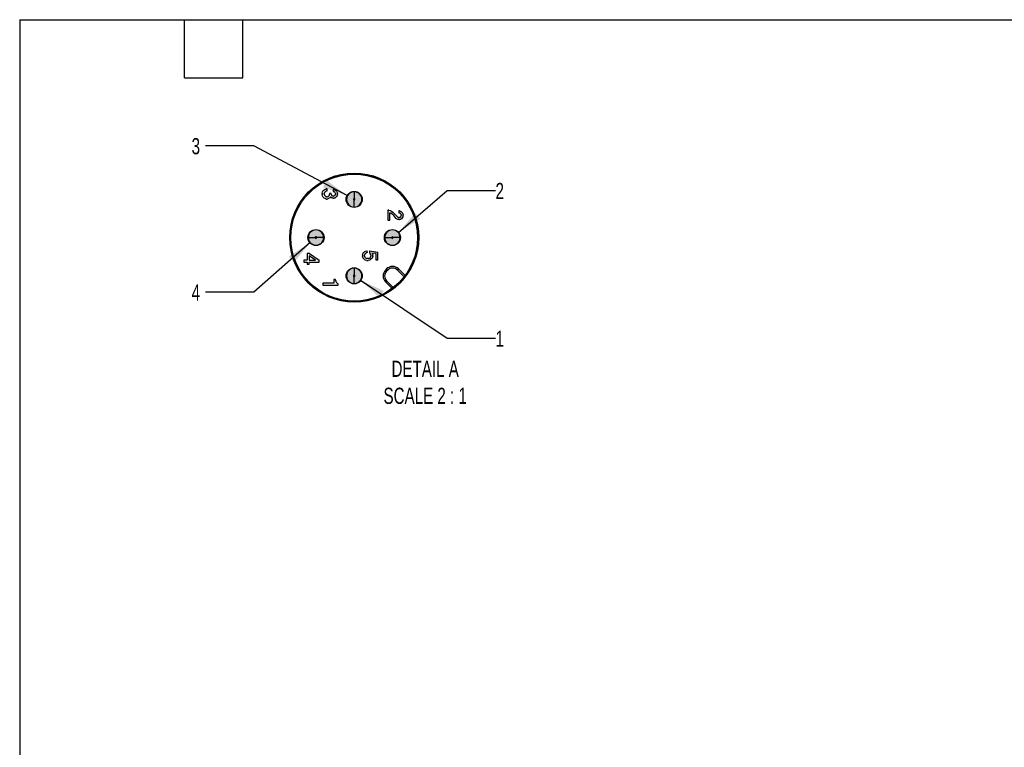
# Model space of a CAD drawing. Header units: millimetres. Extents: x 6 to 273, y 6 to 210.
# Tile 8 of 13: x 6 to 135, y 114 to 210. Entities that reach past the tile are written whole.
import ezdxf

# ---------------------------------------------------------------- set-up
doc = ezdxf.new("R2010")
doc.units = ezdxf.units.MM
doc.linetypes.add('SLD-Solid', pattern=[0])
doc.layers.add('DIMENSIONS', color=140, linetype='SLD-Solid', lineweight=25)
doc.layers.add('TEXT', color=140, linetype='SLD-Solid', lineweight=25)
doc.layers.add('HATCH', color=6, linetype='SLD-Solid')
doc.layers.add('SLD-DEFPOINTS', color=7, linetype='Continuous')
doc.styles.add('SLDTEXTSTYLE0', font='TXT', dxfattribs={"width": 0.7})
doc.dimstyles.new('SLDDIMSTYLE5', dxfattribs={"dimtxt": 2.158008, "dimasz": 3.302, "dimexe": 0, "dimexo": 0.0625, "dimgap": 0.539502, "dimtad": 0, "dimtih": 1, "dimtoh": 1, "dimdec": 1, "dimlfac": 0.5, "dimrnd": 1e-09, "dimzin": 12, "dimdsep": 46, "dimtxsty": 'SLDTEXTSTYLE0', "dimsah": 1, "dimcen": 0, "dimadec": 0, "dimazin": 3, "dimtfac": 1, "dimtdec": 1, "dimtofl": 0, "dimtmove": 0, "dimatfit": 3, "dimfxl": 0, "dimfrac": 2, "dimtolj": 1, "dimtzin": 12, "dimarcsym": 0})
doc.dimstyles.new('SLDDIMSTYLE6', dxfattribs={"dimtxt": 2.158008, "dimasz": 3.302, "dimexe": 0, "dimexo": 0.0625, "dimgap": 0.539502, "dimtad": 0, "dimtih": 1, "dimtoh": 1, "dimdec": 1, "dimlfac": 0.5, "dimrnd": 1e-09, "dimzin": 12, "dimdsep": 46, "dimtxsty": 'SLDTEXTSTYLE0', "dimsah": 1, "dimcen": 0, "dimadec": 0, "dimazin": 3, "dimtfac": 1, "dimtdec": 1, "dimtofl": 0, "dimtmove": 0, "dimatfit": 3, "dimfxl": 0, "dimfrac": 2, "dimtolj": 1, "dimtzin": 12, "dimarcsym": 0})

# ---------------------------------------------------------------- blocks, each defined once
blk = doc.blocks.new('_D_6')
at = {"layer": 'DIMENSIONS'}
for p, q in [((50.96, 175.48), (62.28, 167.86)), ((62.28, 167.86), (68.63, 167.86))]:
    blk.add_line(p, q, dxfattribs=at)
blk.add_solid([(50.96, 175.48), (53.42, 173.21), (53.99, 174.06)], dxfattribs=at)
at = {"layer": 'DIMENSIONS', "insert": (68.63, 168.88), "char_height": 2.12, "attachment_point": 1, "style": 'SLDTEXTSTYLE0'}
blk.add_mtext('1', dxfattribs=at)
blk = doc.blocks.new('_D_7')
at = {"layer": 'DIMENSIONS'}
for p, q in [((55.93, 181.72), (62.28, 187.19)), ((62.28, 187.19), (68.63, 187.19))]:
    blk.add_line(p, q, dxfattribs=at)
blk.add_solid([(55.93, 181.72), (58.76, 183.49), (58.1, 184.26)], dxfattribs=at)
at = {"layer": 'DIMENSIONS', "insert": (68.63, 188.2), "char_height": 2.12, "attachment_point": 1, "style": 'SLDTEXTSTYLE0'}
blk.add_mtext('2', dxfattribs=at)
blk = doc.blocks.new('_D_8')
at = {"layer": 'DIMENSIONS'}
for p, q in [((37, 193.05), (30.65, 193.05)), ((49.21, 186.53), (37, 193.05))]:
    blk.add_line(p, q, dxfattribs=at)
blk.add_solid([(49.21, 186.53), (46.53, 188.53), (46.06, 187.64)], dxfattribs=at)
at = {"layer": 'DIMENSIONS', "insert": (28.85, 194.06), "char_height": 2.12, "attachment_point": 1, "style": 'SLDTEXTSTYLE0'}
blk.add_mtext('3', dxfattribs=at)
blk = doc.blocks.new('_D_9')
at = {"layer": 'DIMENSIONS'}
for p, q in [((44.38, 180.38), (37, 173.89)), ((37, 173.89), (30.65, 173.89))]:
    blk.add_line(p, q, dxfattribs=at)
blk.add_solid([(44.38, 180.38), (41.57, 178.58), (42.24, 177.82)], dxfattribs=at)
at = {"layer": 'DIMENSIONS', "insert": (28.85, 174.91), "char_height": 2.12, "attachment_point": 1, "style": 'SLDTEXTSTYLE0'}
blk.add_mtext('4', dxfattribs=at)

msp = doc.modelspace()

# ---------------------------------------------------------------- hatches: boundary and pattern name
at = {"layer": 'HATCH'}
for points in [[(50.12, 186.14), (50.13, 186.14), (50.13, 186.14), (50.13, 187.04), (50.09, 187.04), (50.04, 187.03), (49.99, 187.03), (49.94, 187.02), (49.9, 187.01), (49.85, 187), (49.81, 186.98), (49.76, 186.97), (49.72, 186.95), (49.68, 186.93), (49.63, 186.9), (49.59, 186.88), (49.55, 186.85), (49.52, 186.82), (49.48, 186.79), (49.44, 186.76), (49.41, 186.73), (49.38, 186.69), (49.35, 186.66), (49.32, 186.62), (49.29, 186.58), (49.27, 186.54), (49.25, 186.5), (49.22, 186.45), (49.21, 186.41), (49.19, 186.36), (49.17, 186.32), (49.16, 186.27), (49.15, 186.23), (49.14, 186.18), (49.14, 186.13), (49.14, 186.08), (49.13, 186.04), (49.14, 185.99), (49.14, 185.94), (49.14, 185.89), (49.15, 185.85), (49.16, 185.8), (49.17, 185.76), (49.19, 185.71), (49.21, 185.67), (49.22, 185.62), (49.25, 185.58), (49.27, 185.54), (49.29, 185.5), (49.32, 185.46), (49.35, 185.42), (49.38, 185.38), (49.41, 185.35), (49.44, 185.31), (49.48, 185.28), (49.52, 185.25), (49.55, 185.22), (49.59, 185.2), (49.63, 185.17), (49.68, 185.15), (49.72, 185.13), (49.76, 185.11), (49.81, 185.09), (49.85, 185.08), (49.9, 185.07), (49.94, 185.06), (49.99, 185.05), (50.04, 185.04), (50.09, 185.04), (50.13, 185.04), (50.13, 185.94), (50.13, 185.94), (50.12, 185.94), (50.12, 185.94), (50.12, 185.94), (50.11, 185.94), (50.11, 185.94), (50.1, 185.94), (50.1, 185.94), (50.09, 185.95), (50.09, 185.95), (50.08, 185.95), (50.08, 185.95), (50.08, 185.96), (50.07, 185.96), (50.07, 185.96), (50.07, 185.96), (50.06, 185.97), (50.06, 185.97), (50.06, 185.98), (50.05, 185.98), (50.05, 185.98), (50.05, 185.99), (50.05, 185.99), (50.04, 186), (50.04, 186), (50.04, 186), (50.04, 186.01), (50.04, 186.01), (50.04, 186.02), (50.04, 186.02), (50.03, 186.03), (50.03, 186.03), (50.03, 186.04), (50.03, 186.04), (50.03, 186.05), (50.04, 186.05), (50.04, 186.06), (50.04, 186.06), (50.04, 186.07), (50.04, 186.07), (50.04, 186.07), (50.04, 186.08), (50.05, 186.08), (50.05, 186.09), (50.05, 186.09), (50.05, 186.1), (50.06, 186.1), (50.06, 186.1), (50.06, 186.11), (50.07, 186.11), (50.07, 186.11), (50.07, 186.12), (50.08, 186.12), (50.08, 186.12), (50.08, 186.12), (50.09, 186.13), (50.09, 186.13), (50.1, 186.13), (50.1, 186.13), (50.11, 186.13), (50.11, 186.13), (50.12, 186.14), (50.12, 186.14)], [(50.14, 185.94), (50.14, 185.94), (50.13, 185.94), (50.13, 185.04), (50.18, 185.04), (50.23, 185.04), (50.28, 185.05), (50.32, 185.06), (50.37, 185.07), (50.42, 185.08), (50.46, 185.09), (50.51, 185.11), (50.55, 185.13), (50.59, 185.15), (50.63, 185.17), (50.67, 185.2), (50.71, 185.22), (50.75, 185.25), (50.79, 185.28), (50.82, 185.31), (50.86, 185.35), (50.89, 185.38), (50.92, 185.42), (50.95, 185.46), (50.98, 185.5), (51, 185.54), (51.02, 185.58), (51.04, 185.62), (51.06, 185.67), (51.08, 185.71), (51.09, 185.76), (51.11, 185.8), (51.12, 185.85), (51.12, 185.89), (51.13, 185.94), (51.13, 185.99), (51.13, 186.04), (51.13, 186.08), (51.13, 186.13), (51.12, 186.18), (51.12, 186.23), (51.11, 186.27), (51.09, 186.32), (51.08, 186.36), (51.06, 186.41), (51.04, 186.45), (51.02, 186.5), (51, 186.54), (50.98, 186.58), (50.95, 186.62), (50.92, 186.66), (50.89, 186.69), (50.86, 186.73), (50.82, 186.76), (50.79, 186.79), (50.75, 186.82), (50.71, 186.85), (50.67, 186.88), (50.63, 186.9), (50.59, 186.93), (50.55, 186.95), (50.51, 186.97), (50.46, 186.98), (50.42, 187), (50.37, 187.01), (50.32, 187.02), (50.28, 187.03), (50.23, 187.03), (50.18, 187.04), (50.13, 187.04), (50.13, 186.14), (50.14, 186.14), (50.14, 186.14), (50.15, 186.14), (50.15, 186.14), (50.16, 186.13), (50.16, 186.13), (50.17, 186.13), (50.17, 186.13), (50.18, 186.13), (50.18, 186.13), (50.18, 186.12), (50.19, 186.12), (50.19, 186.12), (50.2, 186.12), (50.2, 186.11), (50.2, 186.11), (50.21, 186.11), (50.21, 186.1), (50.21, 186.1), (50.22, 186.1), (50.22, 186.09), (50.22, 186.09), (50.22, 186.08), (50.23, 186.08), (50.23, 186.07), (50.23, 186.07), (50.23, 186.07), (50.23, 186.06), (50.23, 186.06), (50.23, 186.05), (50.23, 186.05), (50.23, 186.04), (50.23, 186.04), (50.23, 186.03), (50.23, 186.03), (50.23, 186.02), (50.23, 186.02), (50.23, 186.01), (50.23, 186.01), (50.23, 186), (50.23, 186), (50.23, 186), (50.22, 185.99), (50.22, 185.99), (50.22, 185.98), (50.22, 185.98), (50.21, 185.98), (50.21, 185.97), (50.21, 185.97), (50.2, 185.96), (50.2, 185.96), (50.2, 185.96), (50.19, 185.96), (50.19, 185.95), (50.18, 185.95), (50.18, 185.95), (50.18, 185.95), (50.17, 185.94), (50.17, 185.94), (50.16, 185.94), (50.16, 185.94), (50.15, 185.94), (50.15, 185.94)], [(50.14, 186.14), (50.14, 186.14), (50.13, 186.14), (50.13, 186.14), (50.12, 186.14), (50.12, 186.14), (50.12, 186.14), (50.11, 186.13), (50.11, 186.13), (50.1, 186.13), (50.1, 186.13), (50.09, 186.13), (50.09, 186.13), (50.08, 186.12), (50.08, 186.12), (50.08, 186.12), (50.07, 186.12), (50.07, 186.11), (50.07, 186.11), (50.06, 186.11), (50.06, 186.1), (50.06, 186.1), (50.05, 186.1), (50.05, 186.09), (50.05, 186.09), (50.05, 186.08), (50.04, 186.08), (50.04, 186.07), (50.04, 186.07), (50.04, 186.07), (50.04, 186.06), (50.04, 186.06), (50.04, 186.05), (50.03, 186.05), (50.03, 186.04), (50.03, 186.04), (50.03, 186.03), (50.03, 186.03), (50.04, 186.02), (50.04, 186.02), (50.04, 186.01), (50.04, 186.01), (50.04, 186), (50.04, 186), (50.04, 186), (50.05, 185.99), (50.05, 185.99), (50.05, 185.98), (50.05, 185.98), (50.06, 185.98), (50.06, 185.97), (50.06, 185.97), (50.07, 185.96), (50.07, 185.96), (50.07, 185.96), (50.08, 185.96), (50.08, 185.95), (50.08, 185.95), (50.09, 185.95), (50.09, 185.95), (50.1, 185.94), (50.1, 185.94), (50.11, 185.94), (50.11, 185.94), (50.12, 185.94), (50.12, 185.94), (50.12, 185.94), (50.13, 185.94), (50.13, 185.94), (50.14, 185.94), (50.14, 185.94), (50.15, 185.94), (50.15, 185.94), (50.16, 185.94), (50.16, 185.94), (50.17, 185.94), (50.17, 185.94), (50.18, 185.95), (50.18, 185.95), (50.18, 185.95), (50.19, 185.95), (50.19, 185.96), (50.2, 185.96), (50.2, 185.96), (50.2, 185.96), (50.21, 185.97), (50.21, 185.97), (50.21, 185.98), (50.22, 185.98), (50.22, 185.98), (50.22, 185.99), (50.22, 185.99), (50.23, 186), (50.23, 186), (50.23, 186), (50.23, 186.01), (50.23, 186.01), (50.23, 186.02), (50.23, 186.02), (50.23, 186.03), (50.23, 186.03), (50.23, 186.04), (50.23, 186.04), (50.23, 186.05), (50.23, 186.05), (50.23, 186.06), (50.23, 186.06), (50.23, 186.07), (50.23, 186.07), (50.23, 186.07), (50.23, 186.08), (50.22, 186.08), (50.22, 186.09), (50.22, 186.09), (50.22, 186.1), (50.21, 186.1), (50.21, 186.1), (50.21, 186.11), (50.2, 186.11), (50.2, 186.11), (50.2, 186.12), (50.19, 186.12), (50.19, 186.12), (50.18, 186.12), (50.18, 186.13), (50.18, 186.13), (50.17, 186.13), (50.17, 186.13), (50.16, 186.13), (50.16, 186.13), (50.15, 186.14), (50.15, 186.14)], [(45.23, 181.05), (45.23, 181.04), (45.23, 181.04), (46.13, 181.04), (46.13, 181.08), (46.13, 181.13), (46.12, 181.18), (46.12, 181.23), (46.11, 181.27), (46.09, 181.32), (46.08, 181.36), (46.06, 181.41), (46.04, 181.45), (46.02, 181.5), (46, 181.54), (45.98, 181.58), (45.95, 181.62), (45.92, 181.66), (45.89, 181.69), (45.86, 181.73), (45.82, 181.76), (45.79, 181.79), (45.75, 181.82), (45.71, 181.85), (45.67, 181.88), (45.63, 181.9), (45.59, 181.93), (45.55, 181.95), (45.51, 181.97), (45.46, 181.98), (45.42, 182), (45.37, 182.01), (45.32, 182.02), (45.28, 182.03), (45.23, 182.03), (45.18, 182.04), (45.13, 182.04), (45.09, 182.04), (45.04, 182.03), (44.99, 182.03), (44.94, 182.02), (44.9, 182.01), (44.85, 182), (44.81, 181.98), (44.76, 181.97), (44.72, 181.95), (44.68, 181.93), (44.63, 181.9), (44.59, 181.88), (44.55, 181.85), (44.52, 181.82), (44.48, 181.79), (44.44, 181.76), (44.41, 181.73), (44.38, 181.69), (44.35, 181.66), (44.32, 181.62), (44.29, 181.58), (44.27, 181.54), (44.25, 181.5), (44.22, 181.45), (44.21, 181.41), (44.19, 181.36), (44.17, 181.32), (44.16, 181.27), (44.15, 181.23), (44.14, 181.18), (44.14, 181.13), (44.14, 181.08), (44.13, 181.04), (45.03, 181.04), (45.03, 181.04), (45.03, 181.05), (45.04, 181.05), (45.04, 181.06), (45.04, 181.06), (45.04, 181.07), (45.04, 181.07), (45.04, 181.07), (45.04, 181.08), (45.05, 181.08), (45.05, 181.09), (45.05, 181.09), (45.05, 181.1), (45.06, 181.1), (45.06, 181.1), (45.06, 181.11), (45.07, 181.11), (45.07, 181.11), (45.07, 181.12), (45.08, 181.12), (45.08, 181.12), (45.08, 181.12), (45.09, 181.13), (45.09, 181.13), (45.1, 181.13), (45.1, 181.13), (45.11, 181.13), (45.11, 181.13), (45.12, 181.14), (45.12, 181.14), (45.12, 181.14), (45.13, 181.14), (45.13, 181.14), (45.14, 181.14), (45.14, 181.14), (45.15, 181.14), (45.15, 181.14), (45.16, 181.13), (45.16, 181.13), (45.17, 181.13), (45.17, 181.13), (45.18, 181.13), (45.18, 181.13), (45.18, 181.12), (45.19, 181.12), (45.19, 181.12), (45.2, 181.12), (45.2, 181.11), (45.2, 181.11), (45.21, 181.11), (45.21, 181.1), (45.21, 181.1), (45.22, 181.1), (45.22, 181.09), (45.22, 181.09), (45.22, 181.08), (45.23, 181.08), (45.23, 181.07), (45.23, 181.07), (45.23, 181.07), (45.23, 181.06), (45.23, 181.06), (45.23, 181.05)], [(55.23, 181.05), (55.23, 181.04), (55.23, 181.04), (56.13, 181.04), (56.13, 181.08), (56.13, 181.13), (56.12, 181.18), (56.12, 181.23), (56.11, 181.27), (56.09, 181.32), (56.08, 181.36), (56.06, 181.41), (56.04, 181.45), (56.02, 181.5), (56, 181.54), (55.98, 181.58), (55.95, 181.62), (55.92, 181.66), (55.89, 181.69), (55.86, 181.73), (55.82, 181.76), (55.79, 181.79), (55.75, 181.82), (55.71, 181.85), (55.67, 181.88), (55.63, 181.9), (55.59, 181.93), (55.55, 181.95), (55.51, 181.97), (55.46, 181.98), (55.42, 182), (55.37, 182.01), (55.32, 182.02), (55.28, 182.03), (55.23, 182.03), (55.18, 182.04), (55.13, 182.04), (55.09, 182.04), (55.04, 182.03), (54.99, 182.03), (54.94, 182.02), (54.9, 182.01), (54.85, 182), (54.81, 181.98), (54.76, 181.97), (54.72, 181.95), (54.68, 181.93), (54.63, 181.9), (54.59, 181.88), (54.55, 181.85), (54.52, 181.82), (54.48, 181.79), (54.44, 181.76), (54.41, 181.73), (54.38, 181.69), (54.35, 181.66), (54.32, 181.62), (54.29, 181.58), (54.27, 181.54), (54.25, 181.5), (54.22, 181.45), (54.21, 181.41), (54.19, 181.36), (54.17, 181.32), (54.16, 181.27), (54.15, 181.23), (54.14, 181.18), (54.14, 181.13), (54.14, 181.08), (54.13, 181.04), (55.03, 181.04), (55.03, 181.04), (55.03, 181.05), (55.04, 181.05), (55.04, 181.06), (55.04, 181.06), (55.04, 181.07), (55.04, 181.07), (55.04, 181.07), (55.04, 181.08), (55.05, 181.08), (55.05, 181.09), (55.05, 181.09), (55.05, 181.1), (55.06, 181.1), (55.06, 181.1), (55.06, 181.11), (55.07, 181.11), (55.07, 181.11), (55.07, 181.12), (55.08, 181.12), (55.08, 181.12), (55.08, 181.12), (55.09, 181.13), (55.09, 181.13), (55.1, 181.13), (55.1, 181.13), (55.11, 181.13), (55.11, 181.13), (55.12, 181.14), (55.12, 181.14), (55.12, 181.14), (55.13, 181.14), (55.13, 181.14), (55.14, 181.14), (55.14, 181.14), (55.15, 181.14), (55.15, 181.14), (55.16, 181.13), (55.16, 181.13), (55.17, 181.13), (55.17, 181.13), (55.18, 181.13), (55.18, 181.13), (55.18, 181.12), (55.19, 181.12), (55.19, 181.12), (55.2, 181.12), (55.2, 181.11), (55.2, 181.11), (55.21, 181.11), (55.21, 181.1), (55.21, 181.1), (55.22, 181.1), (55.22, 181.09), (55.22, 181.09), (55.22, 181.08), (55.23, 181.08), (55.23, 181.07), (55.23, 181.07), (55.23, 181.07), (55.23, 181.06), (55.23, 181.06), (55.23, 181.05)], [(45.03, 181.03), (45.03, 181.03), (45.03, 181.04), (44.13, 181.04), (44.14, 180.99), (44.14, 180.94), (44.14, 180.89), (44.15, 180.85), (44.16, 180.8), (44.17, 180.76), (44.19, 180.71), (44.21, 180.67), (44.22, 180.62), (44.25, 180.58), (44.27, 180.54), (44.29, 180.5), (44.32, 180.46), (44.35, 180.42), (44.38, 180.38), (44.41, 180.35), (44.44, 180.31), (44.48, 180.28), (44.52, 180.25), (44.55, 180.22), (44.59, 180.2), (44.63, 180.17), (44.68, 180.15), (44.72, 180.13), (44.76, 180.11), (44.81, 180.09), (44.85, 180.08), (44.9, 180.07), (44.94, 180.06), (44.99, 180.05), (45.04, 180.04), (45.09, 180.04), (45.13, 180.04), (45.18, 180.04), (45.23, 180.04), (45.28, 180.05), (45.32, 180.06), (45.37, 180.07), (45.42, 180.08), (45.46, 180.09), (45.51, 180.11), (45.55, 180.13), (45.59, 180.15), (45.63, 180.17), (45.67, 180.2), (45.71, 180.22), (45.75, 180.25), (45.79, 180.28), (45.82, 180.31), (45.86, 180.35), (45.89, 180.38), (45.92, 180.42), (45.95, 180.46), (45.98, 180.5), (46, 180.54), (46.02, 180.58), (46.04, 180.62), (46.06, 180.67), (46.08, 180.71), (46.09, 180.76), (46.11, 180.8), (46.12, 180.85), (46.12, 180.89), (46.13, 180.94), (46.13, 180.99), (46.13, 181.04), (45.23, 181.04), (45.23, 181.03), (45.23, 181.03), (45.23, 181.02), (45.23, 181.02), (45.23, 181.01), (45.23, 181.01), (45.23, 181), (45.23, 181), (45.23, 181), (45.22, 180.99), (45.22, 180.99), (45.22, 180.98), (45.22, 180.98), (45.21, 180.98), (45.21, 180.97), (45.21, 180.97), (45.2, 180.96), (45.2, 180.96), (45.2, 180.96), (45.19, 180.96), (45.19, 180.95), (45.18, 180.95), (45.18, 180.95), (45.18, 180.95), (45.17, 180.94), (45.17, 180.94), (45.16, 180.94), (45.16, 180.94), (45.15, 180.94), (45.15, 180.94), (45.14, 180.94), (45.14, 180.94), (45.13, 180.94), (45.13, 180.94), (45.12, 180.94), (45.12, 180.94), (45.12, 180.94), (45.11, 180.94), (45.11, 180.94), (45.1, 180.94), (45.1, 180.94), (45.09, 180.95), (45.09, 180.95), (45.08, 180.95), (45.08, 180.95), (45.08, 180.96), (45.07, 180.96), (45.07, 180.96), (45.07, 180.96), (45.06, 180.97), (45.06, 180.97), (45.06, 180.98), (45.05, 180.98), (45.05, 180.98), (45.05, 180.99), (45.05, 180.99), (45.04, 181), (45.04, 181), (45.04, 181), (45.04, 181.01), (45.04, 181.01), (45.04, 181.02), (45.04, 181.02)], [(45.03, 181.05), (45.03, 181.04), (45.03, 181.04), (45.03, 181.03), (45.03, 181.03), (45.04, 181.02), (45.04, 181.02), (45.04, 181.01), (45.04, 181.01), (45.04, 181), (45.04, 181), (45.04, 181), (45.05, 180.99), (45.05, 180.99), (45.05, 180.98), (45.05, 180.98), (45.06, 180.98), (45.06, 180.97), (45.06, 180.97), (45.07, 180.96), (45.07, 180.96), (45.07, 180.96), (45.08, 180.96), (45.08, 180.95), (45.08, 180.95), (45.09, 180.95), (45.09, 180.95), (45.1, 180.94), (45.1, 180.94), (45.11, 180.94), (45.11, 180.94), (45.12, 180.94), (45.12, 180.94), (45.12, 180.94), (45.13, 180.94), (45.13, 180.94), (45.14, 180.94), (45.14, 180.94), (45.15, 180.94), (45.15, 180.94), (45.16, 180.94), (45.16, 180.94), (45.17, 180.94), (45.17, 180.94), (45.18, 180.95), (45.18, 180.95), (45.18, 180.95), (45.19, 180.95), (45.19, 180.96), (45.2, 180.96), (45.2, 180.96), (45.2, 180.96), (45.21, 180.97), (45.21, 180.97), (45.21, 180.98), (45.22, 180.98), (45.22, 180.98), (45.22, 180.99), (45.22, 180.99), (45.23, 181), (45.23, 181), (45.23, 181), (45.23, 181.01), (45.23, 181.01), (45.23, 181.02), (45.23, 181.02), (45.23, 181.03), (45.23, 181.03), (45.23, 181.04), (45.23, 181.04), (45.23, 181.05), (45.23, 181.05), (45.23, 181.06), (45.23, 181.06), (45.23, 181.07), (45.23, 181.07), (45.23, 181.07), (45.23, 181.08), (45.22, 181.08), (45.22, 181.09), (45.22, 181.09), (45.22, 181.1), (45.21, 181.1), (45.21, 181.1), (45.21, 181.11), (45.2, 181.11), (45.2, 181.11), (45.2, 181.12), (45.19, 181.12), (45.19, 181.12), (45.18, 181.12), (45.18, 181.13), (45.18, 181.13), (45.17, 181.13), (45.17, 181.13), (45.16, 181.13), (45.16, 181.13), (45.15, 181.14), (45.15, 181.14), (45.14, 181.14), (45.14, 181.14), (45.13, 181.14), (45.13, 181.14), (45.12, 181.14), (45.12, 181.14), (45.12, 181.14), (45.11, 181.13), (45.11, 181.13), (45.1, 181.13), (45.1, 181.13), (45.09, 181.13), (45.09, 181.13), (45.08, 181.12), (45.08, 181.12), (45.08, 181.12), (45.07, 181.12), (45.07, 181.11), (45.07, 181.11), (45.06, 181.11), (45.06, 181.1), (45.06, 181.1), (45.05, 181.1), (45.05, 181.09), (45.05, 181.09), (45.05, 181.08), (45.04, 181.08), (45.04, 181.07), (45.04, 181.07), (45.04, 181.07), (45.04, 181.06), (45.04, 181.06), (45.04, 181.05)], [(55.03, 181.03), (55.03, 181.03), (55.03, 181.04), (54.13, 181.04), (54.14, 180.99), (54.14, 180.94), (54.14, 180.89), (54.15, 180.85), (54.16, 180.8), (54.17, 180.76), (54.19, 180.71), (54.21, 180.67), (54.22, 180.62), (54.25, 180.58), (54.27, 180.54), (54.29, 180.5), (54.32, 180.46), (54.35, 180.42), (54.38, 180.38), (54.41, 180.35), (54.44, 180.31), (54.48, 180.28), (54.52, 180.25), (54.55, 180.22), (54.59, 180.2), (54.63, 180.17), (54.68, 180.15), (54.72, 180.13), (54.76, 180.11), (54.81, 180.09), (54.85, 180.08), (54.9, 180.07), (54.94, 180.06), (54.99, 180.05), (55.04, 180.04), (55.09, 180.04), (55.13, 180.04), (55.18, 180.04), (55.23, 180.04), (55.28, 180.05), (55.32, 180.06), (55.37, 180.07), (55.42, 180.08), (55.46, 180.09), (55.51, 180.11), (55.55, 180.13), (55.59, 180.15), (55.63, 180.17), (55.67, 180.2), (55.71, 180.22), (55.75, 180.25), (55.79, 180.28), (55.82, 180.31), (55.86, 180.35), (55.89, 180.38), (55.92, 180.42), (55.95, 180.46), (55.98, 180.5), (56, 180.54), (56.02, 180.58), (56.04, 180.62), (56.06, 180.67), (56.08, 180.71), (56.09, 180.76), (56.11, 180.8), (56.12, 180.85), (56.12, 180.89), (56.13, 180.94), (56.13, 180.99), (56.13, 181.04), (55.23, 181.04), (55.23, 181.03), (55.23, 181.03), (55.23, 181.02), (55.23, 181.02), (55.23, 181.01), (55.23, 181.01), (55.23, 181), (55.23, 181), (55.23, 181), (55.22, 180.99), (55.22, 180.99), (55.22, 180.98), (55.22, 180.98), (55.21, 180.98), (55.21, 180.97), (55.21, 180.97), (55.2, 180.96), (55.2, 180.96), (55.2, 180.96), (55.19, 180.96), (55.19, 180.95), (55.18, 180.95), (55.18, 180.95), (55.18, 180.95), (55.17, 180.94), (55.17, 180.94), (55.16, 180.94), (55.16, 180.94), (55.15, 180.94), (55.15, 180.94), (55.14, 180.94), (55.14, 180.94), (55.13, 180.94), (55.13, 180.94), (55.12, 180.94), (55.12, 180.94), (55.12, 180.94), (55.11, 180.94), (55.11, 180.94), (55.1, 180.94), (55.1, 180.94), (55.09, 180.95), (55.09, 180.95), (55.08, 180.95), (55.08, 180.95), (55.08, 180.96), (55.07, 180.96), (55.07, 180.96), (55.07, 180.96), (55.06, 180.97), (55.06, 180.97), (55.06, 180.98), (55.05, 180.98), (55.05, 180.98), (55.05, 180.99), (55.05, 180.99), (55.04, 181), (55.04, 181), (55.04, 181), (55.04, 181.01), (55.04, 181.01), (55.04, 181.02), (55.04, 181.02)], [(55.23, 181.03), (55.23, 181.03), (55.23, 181.04), (55.23, 181.04), (55.23, 181.05), (55.23, 181.05), (55.23, 181.06), (55.23, 181.06), (55.23, 181.07), (55.23, 181.07), (55.23, 181.07), (55.23, 181.08), (55.22, 181.08), (55.22, 181.09), (55.22, 181.09), (55.22, 181.1), (55.21, 181.1), (55.21, 181.1), (55.21, 181.11), (55.2, 181.11), (55.2, 181.11), (55.2, 181.12), (55.19, 181.12), (55.19, 181.12), (55.18, 181.12), (55.18, 181.13), (55.18, 181.13), (55.17, 181.13), (55.17, 181.13), (55.16, 181.13), (55.16, 181.13), (55.15, 181.14), (55.15, 181.14), (55.14, 181.14), (55.14, 181.14), (55.13, 181.14), (55.13, 181.14), (55.12, 181.14), (55.12, 181.14), (55.12, 181.14), (55.11, 181.13), (55.11, 181.13), (55.1, 181.13), (55.1, 181.13), (55.09, 181.13), (55.09, 181.13), (55.08, 181.12), (55.08, 181.12), (55.08, 181.12), (55.07, 181.12), (55.07, 181.11), (55.07, 181.11), (55.06, 181.11), (55.06, 181.1), (55.06, 181.1), (55.05, 181.1), (55.05, 181.09), (55.05, 181.09), (55.05, 181.08), (55.04, 181.08), (55.04, 181.07), (55.04, 181.07), (55.04, 181.07), (55.04, 181.06), (55.04, 181.06), (55.04, 181.05), (55.03, 181.05), (55.03, 181.04), (55.03, 181.04), (55.03, 181.03), (55.03, 181.03), (55.04, 181.02), (55.04, 181.02), (55.04, 181.01), (55.04, 181.01), (55.04, 181), (55.04, 181), (55.04, 181), (55.05, 180.99), (55.05, 180.99), (55.05, 180.98), (55.05, 180.98), (55.06, 180.98), (55.06, 180.97), (55.06, 180.97), (55.07, 180.96), (55.07, 180.96), (55.07, 180.96), (55.08, 180.96), (55.08, 180.95), (55.08, 180.95), (55.09, 180.95), (55.09, 180.95), (55.1, 180.94), (55.1, 180.94), (55.11, 180.94), (55.11, 180.94), (55.12, 180.94), (55.12, 180.94), (55.12, 180.94), (55.13, 180.94), (55.13, 180.94), (55.14, 180.94), (55.14, 180.94), (55.15, 180.94), (55.15, 180.94), (55.16, 180.94), (55.16, 180.94), (55.17, 180.94), (55.17, 180.94), (55.18, 180.95), (55.18, 180.95), (55.18, 180.95), (55.19, 180.95), (55.19, 180.96), (55.2, 180.96), (55.2, 180.96), (55.2, 180.96), (55.21, 180.97), (55.21, 180.97), (55.21, 180.98), (55.22, 180.98), (55.22, 180.98), (55.22, 180.99), (55.22, 180.99), (55.23, 181), (55.23, 181), (55.23, 181), (55.23, 181.01), (55.23, 181.01), (55.23, 181.02), (55.23, 181.02)], [(50.12, 176.14), (50.13, 176.14), (50.13, 176.14), (50.13, 177.04), (50.09, 177.04), (50.04, 177.03), (49.99, 177.03), (49.94, 177.02), (49.9, 177.01), (49.85, 177), (49.81, 176.98), (49.76, 176.97), (49.72, 176.95), (49.68, 176.93), (49.63, 176.9), (49.59, 176.88), (49.55, 176.85), (49.52, 176.82), (49.48, 176.79), (49.44, 176.76), (49.41, 176.73), (49.38, 176.69), (49.35, 176.66), (49.32, 176.62), (49.29, 176.58), (49.27, 176.54), (49.25, 176.5), (49.22, 176.45), (49.21, 176.41), (49.19, 176.36), (49.17, 176.32), (49.16, 176.27), (49.15, 176.23), (49.14, 176.18), (49.14, 176.13), (49.14, 176.08), (49.13, 176.04), (49.14, 175.99), (49.14, 175.94), (49.14, 175.89), (49.15, 175.85), (49.16, 175.8), (49.17, 175.76), (49.19, 175.71), (49.21, 175.67), (49.22, 175.62), (49.25, 175.58), (49.27, 175.54), (49.29, 175.5), (49.32, 175.46), (49.35, 175.42), (49.38, 175.38), (49.41, 175.35), (49.44, 175.31), (49.48, 175.28), (49.52, 175.25), (49.55, 175.22), (49.59, 175.2), (49.63, 175.17), (49.68, 175.15), (49.72, 175.13), (49.76, 175.11), (49.81, 175.09), (49.85, 175.08), (49.9, 175.07), (49.94, 175.06), (49.99, 175.05), (50.04, 175.04), (50.09, 175.04), (50.13, 175.04), (50.13, 175.94), (50.13, 175.94), (50.12, 175.94), (50.12, 175.94), (50.12, 175.94), (50.11, 175.94), (50.11, 175.94), (50.1, 175.94), (50.1, 175.94), (50.09, 175.95), (50.09, 175.95), (50.08, 175.95), (50.08, 175.95), (50.08, 175.96), (50.07, 175.96), (50.07, 175.96), (50.07, 175.96), (50.06, 175.97), (50.06, 175.97), (50.06, 175.98), (50.05, 175.98), (50.05, 175.98), (50.05, 175.99), (50.05, 175.99), (50.04, 176), (50.04, 176), (50.04, 176), (50.04, 176.01), (50.04, 176.01), (50.04, 176.02), (50.04, 176.02), (50.03, 176.03), (50.03, 176.03), (50.03, 176.04), (50.03, 176.04), (50.03, 176.05), (50.04, 176.05), (50.04, 176.06), (50.04, 176.06), (50.04, 176.07), (50.04, 176.07), (50.04, 176.07), (50.04, 176.08), (50.05, 176.08), (50.05, 176.09), (50.05, 176.09), (50.05, 176.1), (50.06, 176.1), (50.06, 176.1), (50.06, 176.11), (50.07, 176.11), (50.07, 176.11), (50.07, 176.12), (50.08, 176.12), (50.08, 176.12), (50.08, 176.12), (50.09, 176.13), (50.09, 176.13), (50.1, 176.13), (50.1, 176.13), (50.11, 176.13), (50.11, 176.13), (50.12, 176.14), (50.12, 176.14)], [(50.14, 175.94), (50.14, 175.94), (50.13, 175.94), (50.13, 175.04), (50.18, 175.04), (50.23, 175.04), (50.28, 175.05), (50.32, 175.06), (50.37, 175.07), (50.42, 175.08), (50.46, 175.09), (50.51, 175.11), (50.55, 175.13), (50.59, 175.15), (50.63, 175.17), (50.67, 175.2), (50.71, 175.22), (50.75, 175.25), (50.79, 175.28), (50.82, 175.31), (50.86, 175.35), (50.89, 175.38), (50.92, 175.42), (50.95, 175.46), (50.98, 175.5), (51, 175.54), (51.02, 175.58), (51.04, 175.62), (51.06, 175.67), (51.08, 175.71), (51.09, 175.76), (51.11, 175.8), (51.12, 175.85), (51.12, 175.89), (51.13, 175.94), (51.13, 175.99), (51.13, 176.04), (51.13, 176.08), (51.13, 176.13), (51.12, 176.18), (51.12, 176.23), (51.11, 176.27), (51.09, 176.32), (51.08, 176.36), (51.06, 176.41), (51.04, 176.45), (51.02, 176.5), (51, 176.54), (50.98, 176.58), (50.95, 176.62), (50.92, 176.66), (50.89, 176.69), (50.86, 176.73), (50.82, 176.76), (50.79, 176.79), (50.75, 176.82), (50.71, 176.85), (50.67, 176.88), (50.63, 176.9), (50.59, 176.93), (50.55, 176.95), (50.51, 176.97), (50.46, 176.98), (50.42, 177), (50.37, 177.01), (50.32, 177.02), (50.28, 177.03), (50.23, 177.03), (50.18, 177.04), (50.13, 177.04), (50.13, 176.14), (50.14, 176.14), (50.14, 176.14), (50.15, 176.14), (50.15, 176.14), (50.16, 176.13), (50.16, 176.13), (50.17, 176.13), (50.17, 176.13), (50.18, 176.13), (50.18, 176.13), (50.18, 176.12), (50.19, 176.12), (50.19, 176.12), (50.2, 176.12), (50.2, 176.11), (50.2, 176.11), (50.21, 176.11), (50.21, 176.1), (50.21, 176.1), (50.22, 176.1), (50.22, 176.09), (50.22, 176.09), (50.22, 176.08), (50.23, 176.08), (50.23, 176.07), (50.23, 176.07), (50.23, 176.07), (50.23, 176.06), (50.23, 176.06), (50.23, 176.05), (50.23, 176.05), (50.23, 176.04), (50.23, 176.04), (50.23, 176.03), (50.23, 176.03), (50.23, 176.02), (50.23, 176.02), (50.23, 176.01), (50.23, 176.01), (50.23, 176), (50.23, 176), (50.23, 176), (50.22, 175.99), (50.22, 175.99), (50.22, 175.98), (50.22, 175.98), (50.21, 175.98), (50.21, 175.97), (50.21, 175.97), (50.2, 175.96), (50.2, 175.96), (50.2, 175.96), (50.19, 175.96), (50.19, 175.95), (50.18, 175.95), (50.18, 175.95), (50.18, 175.95), (50.17, 175.94), (50.17, 175.94), (50.16, 175.94), (50.16, 175.94), (50.15, 175.94), (50.15, 175.94)], [(50.12, 175.94), (50.13, 175.94), (50.13, 175.94), (50.14, 175.94), (50.14, 175.94), (50.15, 175.94), (50.15, 175.94), (50.16, 175.94), (50.16, 175.94), (50.17, 175.94), (50.17, 175.94), (50.18, 175.95), (50.18, 175.95), (50.18, 175.95), (50.19, 175.95), (50.19, 175.96), (50.2, 175.96), (50.2, 175.96), (50.2, 175.96), (50.21, 175.97), (50.21, 175.97), (50.21, 175.98), (50.22, 175.98), (50.22, 175.98), (50.22, 175.99), (50.22, 175.99), (50.23, 176), (50.23, 176), (50.23, 176), (50.23, 176.01), (50.23, 176.01), (50.23, 176.02), (50.23, 176.02), (50.23, 176.03), (50.23, 176.03), (50.23, 176.04), (50.23, 176.04), (50.23, 176.05), (50.23, 176.05), (50.23, 176.06), (50.23, 176.06), (50.23, 176.07), (50.23, 176.07), (50.23, 176.07), (50.23, 176.08), (50.22, 176.08), (50.22, 176.09), (50.22, 176.09), (50.22, 176.1), (50.21, 176.1), (50.21, 176.1), (50.21, 176.11), (50.2, 176.11), (50.2, 176.11), (50.2, 176.12), (50.19, 176.12), (50.19, 176.12), (50.18, 176.12), (50.18, 176.13), (50.18, 176.13), (50.17, 176.13), (50.17, 176.13), (50.16, 176.13), (50.16, 176.13), (50.15, 176.14), (50.15, 176.14), (50.14, 176.14), (50.14, 176.14), (50.13, 176.14), (50.13, 176.14), (50.12, 176.14), (50.12, 176.14), (50.12, 176.14), (50.11, 176.13), (50.11, 176.13), (50.1, 176.13), (50.1, 176.13), (50.09, 176.13), (50.09, 176.13), (50.08, 176.12), (50.08, 176.12), (50.08, 176.12), (50.07, 176.12), (50.07, 176.11), (50.07, 176.11), (50.06, 176.11), (50.06, 176.1), (50.06, 176.1), (50.05, 176.1), (50.05, 176.09), (50.05, 176.09), (50.05, 176.08), (50.04, 176.08), (50.04, 176.07), (50.04, 176.07), (50.04, 176.07), (50.04, 176.06), (50.04, 176.06), (50.04, 176.05), (50.03, 176.05), (50.03, 176.04), (50.03, 176.04), (50.03, 176.03), (50.03, 176.03), (50.04, 176.02), (50.04, 176.02), (50.04, 176.01), (50.04, 176.01), (50.04, 176), (50.04, 176), (50.04, 176), (50.05, 175.99), (50.05, 175.99), (50.05, 175.98), (50.05, 175.98), (50.06, 175.98), (50.06, 175.97), (50.06, 175.97), (50.07, 175.96), (50.07, 175.96), (50.07, 175.96), (50.08, 175.96), (50.08, 175.95), (50.08, 175.95), (50.09, 175.95), (50.09, 175.95), (50.1, 175.94), (50.1, 175.94), (50.11, 175.94), (50.11, 175.94), (50.12, 175.94), (50.12, 175.94)]]:
    msp.add_hatch(color=256, dxfattribs=at).paths.add_polyline_path(points, flags=0)

# ---------------------------------------------------------------- linework, layer by layer
for p, q in [((45.93, 186.84), (45.98, 187.04)), ((45.98, 187.04), (46.06, 187.19)), ((46.06, 187.19), (46.18, 187.31)), ((46.18, 187.31), (46.31, 187.39)), ((46.23, 186.94), (46.21, 186.81)), ((46.31, 187.04), (46.23, 186.94)), ((46.31, 187.39), (46.48, 187.44)), ((46.41, 187.11), (46.31, 187.04)), ((46.51, 187.14), (46.41, 187.11)), ((46.61, 187.44), (46.48, 187.44)), ((46.51, 187.14), (46.61, 187.14)), ((46.61, 187.14), (46.61, 187.44)), ((47.46, 187.34), (47.36, 187.34)), ((47.36, 187.34), (47.36, 187.06)), ((47.36, 187.06), (47.46, 187.06)), ((47.46, 187.34), (47.58, 187.31)), ((47.53, 187.04), (47.46, 187.06)), ((47.61, 186.99), (47.53, 187.04)), ((47.58, 187.31), (47.73, 187.21)), ((47.66, 186.91), (47.61, 186.99)), ((47.68, 186.81), (47.66, 186.91)), ((47.73, 187.21), (47.83, 187.11)), ((47.83, 187.11), (47.91, 186.96)), ((47.91, 186.96), (47.93, 186.84)), ((50.13, 187.04), (50.13, 186.14)), ((45.93, 186.84), (45.93, 186.69)), ((45.98, 186.49), (45.93, 186.69)), ((46.06, 186.34), (45.98, 186.49)), ((46.18, 186.21), (46.06, 186.34)), ((46.31, 186.14), (46.18, 186.21)), ((46.21, 186.71), (46.21, 186.81)), ((46.21, 186.71), (46.23, 186.59)), ((46.23, 186.59), (46.31, 186.49)), ((46.31, 186.49), (46.41, 186.41)), ((46.48, 186.09), (46.31, 186.14)), ((46.41, 186.41), (46.51, 186.39)), ((46.48, 186.09), (46.61, 186.09)), ((46.61, 186.39), (46.51, 186.39)), ((46.61, 186.39), (46.71, 186.41)), ((46.78, 186.14), (46.61, 186.09)), ((46.71, 186.41), (46.81, 186.49)), ((46.93, 186.24), (46.78, 186.14)), ((46.81, 186.49), (46.88, 186.59)), ((46.88, 186.59), (46.91, 186.71)), ((47.13, 186.81), (46.91, 186.81)), ((46.91, 186.81), (46.91, 186.71)), ((47.03, 186.36), (46.93, 186.24)), ((47.08, 186.31), (47.03, 186.36)), ((47.23, 186.21), (47.08, 186.31)), ((47.13, 186.71), (47.13, 186.81)), ((47.13, 186.71), (47.16, 186.61)), ((47.16, 186.61), (47.21, 186.54)), ((47.21, 186.54), (47.28, 186.49)), ((47.36, 186.19), (47.23, 186.21)), ((47.28, 186.49), (47.36, 186.46)), ((47.46, 186.46), (47.36, 186.46)), ((47.36, 186.19), (47.46, 186.19)), ((47.46, 186.46), (47.53, 186.49)), ((47.58, 186.21), (47.46, 186.19)), ((47.53, 186.49), (47.61, 186.54)), ((47.73, 186.31), (47.58, 186.21)), ((47.61, 186.54), (47.66, 186.61)), ((47.66, 186.61), (47.68, 186.71)), ((47.68, 186.81), (47.68, 186.71)), ((47.83, 186.41), (47.73, 186.31)), ((47.91, 186.56), (47.83, 186.41)), ((47.93, 186.69), (47.91, 186.56)), ((47.93, 186.69), (47.93, 186.84)), ((50.13, 185.04), (50.13, 185.94)), ((54.68, 184.64), (54.53, 184.64)), ((54.53, 184.64), (54.53, 183.31)), ((54.68, 184.64), (54.86, 184.59)), ((54.78, 183.31), (54.78, 184.29)), ((54.93, 184.24), (54.78, 184.29)), ((54.86, 184.59), (55.03, 184.49)), ((55.03, 184.49), (55.18, 184.36)), ((55.18, 184.36), (55.36, 184.21)), ((56.06, 184.54), (55.96, 184.54)), ((55.96, 184.54), (55.96, 184.26)), ((56.06, 184.54), (56.18, 184.51)), ((56.18, 184.51), (56.33, 184.41)), ((56.33, 184.41), (56.43, 184.31)), ((56.43, 184.31), (56.51, 184.16)), ((54.53, 183.31), (54.78, 183.31)), ((55.11, 184.11), (54.93, 184.24)), ((55.31, 183.94), (55.11, 184.11)), ((55.46, 183.76), (55.31, 183.94)), ((55.36, 184.21), (55.48, 184.06)), ((55.63, 183.56), (55.46, 183.76)), ((55.48, 184.06), (55.81, 183.74)), ((55.68, 183.51), (55.63, 183.56)), ((55.83, 183.41), (55.68, 183.51)), ((55.81, 183.74), (55.88, 183.69)), ((55.96, 183.39), (55.83, 183.41)), ((55.88, 183.69), (55.96, 183.66)), ((55.96, 184.26), (56.06, 184.26)), ((56.06, 183.66), (55.96, 183.66)), ((55.96, 183.39), (56.06, 183.39)), ((56.13, 184.24), (56.06, 184.26)), ((56.06, 183.66), (56.13, 183.69)), ((56.18, 183.41), (56.06, 183.39)), ((56.21, 184.19), (56.13, 184.24)), ((56.13, 183.69), (56.21, 183.74)), ((56.33, 183.51), (56.18, 183.41)), ((56.26, 184.11), (56.21, 184.19)), ((56.21, 183.74), (56.26, 183.81)), ((56.28, 184.01), (56.26, 184.11)), ((56.26, 183.81), (56.28, 183.91)), ((56.28, 184.01), (56.28, 183.91)), ((56.43, 183.61), (56.33, 183.51)), ((56.51, 183.76), (56.43, 183.61)), ((56.51, 184.16), (56.53, 184.04)), ((56.53, 183.89), (56.51, 183.76)), ((56.53, 183.89), (56.53, 184.04)), ((44.13, 181.04), (45.03, 181.04)), ((46.13, 181.04), (45.23, 181.04)), ((54.13, 181.04), (55.03, 181.04)), ((56.13, 181.04), (55.23, 181.04)), ((51.36, 179.07), (51.43, 179.14)), ((51.43, 179.14), (51.53, 179.22)), ((51.53, 179.22), (51.63, 179.27)), ((51.63, 179.27), (51.78, 179.32)), ((51.78, 179.32), (51.81, 179.07)), ((52.13, 179.29), (53.23, 179.14)), ((52.13, 179.29), (52.13, 179.04)), ((53.23, 178.12), (53.23, 179.14)), ((43.98, 178.09), (43.53, 178.09)), ((43.53, 178.09), (43.53, 177.81)), ((44.26, 178.94), (43.98, 178.94)), ((43.98, 178.94), (43.98, 178.09)), ((45.08, 178.09), (44.23, 178.66)), ((44.23, 178.66), (44.23, 178.09)), ((44.23, 178.09), (45.08, 178.09)), ((44.26, 178.94), (45.53, 178.09)), ((45.53, 177.81), (45.53, 178.09)), ((51.23, 178.74), (51.26, 178.87)), ((51.23, 178.74), (51.23, 178.62)), ((51.26, 178.49), (51.23, 178.62)), ((51.26, 178.87), (51.31, 178.99)), ((51.31, 178.37), (51.26, 178.49)), ((51.31, 178.99), (51.36, 179.07)), ((51.36, 178.29), (51.31, 178.37)), ((51.43, 178.22), (51.36, 178.29)), ((51.53, 178.14), (51.43, 178.22)), ((51.53, 178.87), (51.48, 178.74)), ((51.48, 178.62), (51.48, 178.74)), ((51.48, 178.62), (51.53, 178.49)), ((51.61, 178.97), (51.53, 178.87)), ((51.53, 178.49), (51.61, 178.39)), ((51.63, 178.09), (51.53, 178.14)), ((51.68, 179.02), (51.61, 178.97)), ((51.61, 178.39), (51.68, 178.34)), ((51.78, 178.04), (51.63, 178.09)), ((51.81, 179.07), (51.68, 179.02)), ((51.68, 178.34), (51.81, 178.29)), ((51.78, 178.04), (51.98, 178.04)), ((52.01, 178.29), (51.81, 178.29)), ((52.13, 178.09), (51.98, 178.04)), ((52.01, 178.29), (52.13, 178.34)), ((52.21, 178.99), (52.13, 179.04)), ((52.13, 178.34), (52.21, 178.39)), ((52.23, 178.14), (52.13, 178.09)), ((52.28, 178.89), (52.21, 178.99)), ((52.21, 178.39), (52.28, 178.49)), ((52.33, 178.22), (52.23, 178.14)), ((52.33, 178.74), (52.28, 178.89)), ((52.28, 178.49), (52.33, 178.62)), ((52.33, 178.74), (52.33, 178.62)), ((52.48, 178.37), (52.33, 178.22)), ((52.43, 179.02), (52.51, 178.89)), ((52.98, 178.94), (52.43, 179.02)), ((52.53, 178.49), (52.48, 178.37)), ((52.51, 178.89), (52.56, 178.74)), ((52.56, 178.62), (52.53, 178.49)), ((52.56, 178.62), (52.56, 178.74)), ((52.98, 178.94), (52.98, 178.12)), ((52.98, 178.12), (53.23, 178.12)), ((43.53, 177.81), (43.98, 177.81)), ((43.98, 177.81), (43.98, 177.56)), ((43.98, 177.56), (44.23, 177.56)), ((44.23, 177.56), (44.23, 177.81)), ((44.23, 177.81), (45.53, 177.81)), ((50.13, 177.04), (50.13, 176.14)), ((54.38, 176.94), (54.24, 176.79)), ((54.52, 176.79), (54.38, 176.65)), ((56.67, 175.92), (55.79, 176.79)), ((56.79, 176.08), (55.93, 176.94)), ((47.68, 175.54), (47.48, 175.54)), ((47.48, 175.54), (47.48, 175.06)), ((47.68, 175.49), (47.68, 175.54)), ((47.68, 175.49), (47.71, 175.36)), ((47.71, 175.36), (47.73, 175.29)), ((47.73, 175.29), (47.78, 175.19)), ((50.13, 175.04), (50.13, 175.94)), ((54.38, 175.38), (55.25, 174.5)), ((47.48, 175.06), (46.03, 175.06)), ((46.03, 175.06), (46.03, 174.81)), ((46.03, 174.81), (48.03, 174.81)), ((47.78, 175.19), (47.86, 175.11)), ((47.86, 175.11), (47.96, 175.04)), ((47.96, 175.04), (48.03, 175.01)), ((48.03, 174.81), (48.03, 175.01)), ((54.24, 175.24), (55.09, 174.38))]:
    msp.add_line(p, q)
at = {"flags": 128}
for points in [[(54.38, 176.65), (54.35, 176.68), (54.32, 176.71), (54.3, 176.73), (54.28, 176.75), (54.26, 176.77), (54.25, 176.78), (54.24, 176.79), (54.24, 176.79)], [(54.38, 176.94), (54.38, 176.93), (54.39, 176.93), (54.4, 176.91), (54.42, 176.89), (54.44, 176.87), (54.46, 176.85), (54.49, 176.82), (54.52, 176.79)], [(55.79, 176.79), (55.82, 176.82), (55.85, 176.85), (55.87, 176.87), (55.89, 176.89), (55.91, 176.91), (55.92, 176.93), (55.93, 176.93), (55.93, 176.94)], [(54.24, 175.24), (54.24, 175.24), (54.25, 175.25), (54.26, 175.26), (54.28, 175.28), (54.3, 175.3), (54.32, 175.33), (54.35, 175.35), (54.38, 175.38)]]:
    msp.add_lwpolyline(points, dxfattribs=at)
for centre, radius in [((50.13, 181.04), 8.42), ((50.13, 181.04), 8.3), ((50.13, 186.04), 1.05), ((45.13, 181.04), 1.05), ((55.13, 181.04), 1.05), ((50.13, 176.04), 1.05)]:
    msp.add_circle(centre, radius)
for centre, radius, start, end in [((50.13, 186.04), 1, 90, 270), ((50.13, 186.04), 1, 270, 90), ((50.13, 186.04), 0.1, 90, 270), ((50.13, 186.04), 0.1, 270, 90), ((45.13, 181.04), 1, 0, 180), ((55.13, 181.04), 1, 360, 180), ((45.13, 181.04), 1, 180, 360), ((45.13, 181.04), 0.1, 359.9999, 180.0001), ((45.13, 181.04), 0.1, 179.9999, 0.0001), ((55.13, 181.04), 1, 180, 0), ((55.13, 181.04), 0.1, 0, 180), ((55.13, 181.04), 0.1, 180, 360), ((50.13, 176.04), 1, 90, 270), ((50.13, 176.04), 1, 270, 90), ((55.01, 176.02), 1.1, 135, 225), ((55.01, 176.02), 0.9, 135, 225), ((55.15, 176.16), 1.1, 45, 135), ((55.15, 176.16), 0.9, 45, 135), ((50.13, 176.04), 0.1, 90, 270), ((50.13, 176.04), 0.1, 270, 90)]:
    msp.add_arc(centre, radius, start, end)
at = {"layer": 'SLD-DEFPOINTS'}
msp.add_circle((50.13, 181.04), 8.44, dxfattribs=at)
at = {"layer": 'TEXT'}
for p, q in [((6.35, 209.55), (273.05, 209.55)), ((6.35, 209.55), (6.35, 6.35)), ((27.94, 201.93), (27.94, 209.55)), ((35.56, 201.93), (35.56, 209.55)), ((27.94, 201.93), (35.56, 201.93))]:
    msp.add_line(p, q, dxfattribs=at)

# ---------------------------------------------------------------- texts
at = {"layer": 'TEXT', "insert": (59.42, 164.93), "char_height": 2.1167, "attachment_point": 2, "style": 'SLDTEXTSTYLE0'}
msp.add_mtext('DETAIL A^JSCALE 2 : 1', dxfattribs=at)

# ---------------------------------------------------------------- dimensions: what is measured, and where the dimension line sits
at = {"layer": 'DIMENSIONS'}
for p1, p2, text, picture, middle in [((51.06, 185.54), (49.21, 186.53), '3', '_D_8', (29.75, 193.05)), ((54.34, 180.35), (55.93, 181.72), '2', '_D_7', (69.53, 187.19))]:
    dim = msp.add_diameter_dim_2p(p1=p1, p2=p2, text=text, dimstyle='SLDDIMSTYLE6', override={"dimpost": '<>'}, dxfattribs=at)
    dim.commit()
    dim.dimension.update_dxf_attribs({"geometry": picture, "text_midpoint": middle, "dimtype": 163})
for center, mpoint, text, picture, middle in [((45.13, 181.04), (44.38, 180.38), '4', '_D_9', (29.75, 173.89)), ((50.13, 176.04), (50.96, 175.48), '1', '_D_6', (69.53, 167.86))]:
    dim = msp.add_radius_dim(center=center, mpoint=mpoint, text=text, dimstyle='SLDDIMSTYLE5', override={"dimpost": '<>'}, dxfattribs=at)
    dim.commit()
    dim.dimension.update_dxf_attribs({"geometry": picture, "text_midpoint": middle, "dimtype": 164})

doc.saveas('drawing.dxf')
